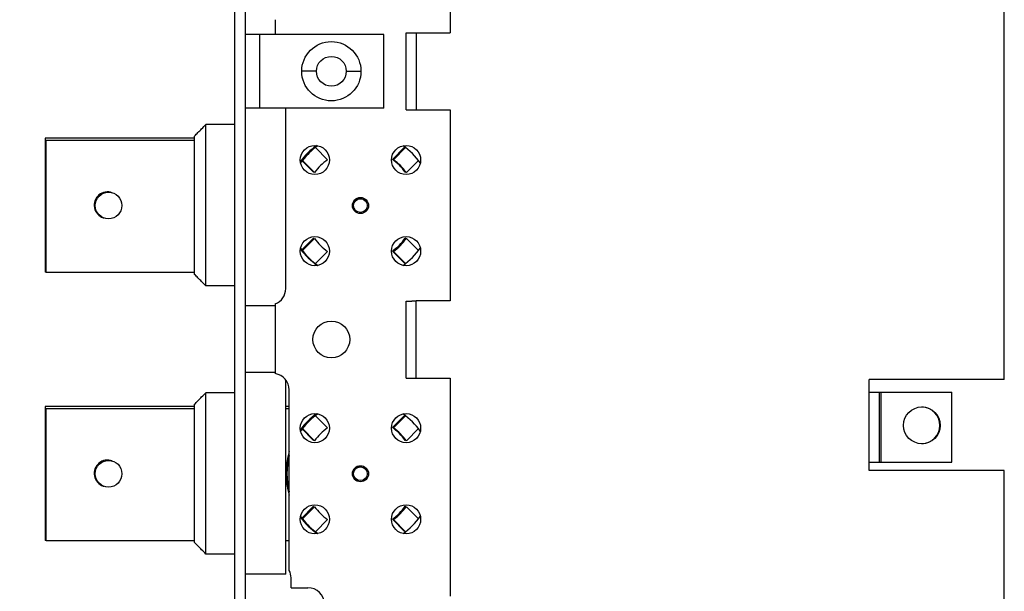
# Model space of a CAD drawing. Header units: inches. Extents: x 0.2 to 16.8, y 0.1 to 10.8.
# Tile 10 of 25: x 7.1 to 8.5, y 4.9 to 5.7. Entities that reach past the tile are written whole.
import ezdxf

# ---------------------------------------------------------------- set-up
doc = ezdxf.new("R2010")
doc.units = ezdxf.units.IN
doc.header["$LTSCALE"] = 0.935
doc.header["$MEASUREMENT"] = 0
doc.layers.get('0').update_dxf_attribs({"linetype": 'CONTINUOUS'})
doc.layers.add('DIMENSIONS', color=7, linetype='CONTINUOUS')
doc.styles.get("Standard").update_dxf_attribs({"font": 'txt', "width": 0.8})
doc.dimstyles.new('DIMSTYLE_2', dxfattribs={"dimtxt": 0.125, "dimasz": 0.18, "dimexe": 0.18, "dimexo": 0.0625, "dimgap": 0.09, "dimtad": 0, "dimtih": 1, "dimtoh": 1, "dimdec": 3, "dimlfac": 2, "dimzin": 4, "dimdsep": 46, "dimtxsty": 'STANDARD', "dimblk": '_FILLED', "dimblk1": '_FILLED', "dimblk2": '_FILLED', "dimcen": 0.09, "dimadec": 0, "dimazin": 0, "dimtp": 0.01, "dimtm": 0.01, "dimtfac": 1, "dimtdec": 3, "dimtofl": 0, "dimtmove": 0, "dimatfit": 3, "dimldrblk": '_FILLED', "dimfxl": 1, "dimtolj": 1, "dimtzin": 4, "dimarcsym": 0})

# ---------------------------------------------------------------- blocks, each defined once
blk = doc.blocks.new('_FILLED')
at = {"color": 0, "linetype": 'BYBLOCK'}
blk.add_solid([(0, 0), (-1, 0.1736), (-1, -0.1736)], dxfattribs=at)
blk = doc.blocks.new('*D18')
at = {"layer": 'DIMENSIONS', "color": 2, "linetype": 'CONTINUOUS'}
for p, q in [((6.6044, 6.6747), (6.5104, 6.6747)), ((6.6044, 6.2074), (6.6044, 6.6747)), ((7.6626, 6.2074), (6.4794, 6.2074)), ((7.6931, 4.1104), (6.4794, 4.1104)), ((6.6044, 4.1104), (6.6044, 3.7504))]:
    blk.add_line(p, q, dxfattribs=at)
at = {"layer": 'DIMENSIONS', "color": 2, "linetype": 'CONTINUOUS', "xscale": 0.18, "yscale": 0.18, "zscale": 0.18}
for p, rotation in [((6.6044, 6.2074), 270), ((6.6044, 4.1104), 90)]:
    blk.add_blockref('_FILLED', p, dxfattribs=dict(at, rotation=rotation))
at = {"layer": 'DIMENSIONS', "color": 2, "linetype": 'CONTINUOUS', "width": 0.8}
for s, p in [('4.194', (5.0229, 6.6122)), ('[', (5.6479, 6.6122)), ('106.53', (5.7479, 6.6122)), (']', (6.3479, 6.6122))]:
    blk.add_text(s, height=0.125, dxfattribs=at).set_placement(p)
blk = doc.blocks.new('*D19')
at = {"layer": 'DIMENSIONS', "color": 2, "linetype": 'CONTINUOUS'}
for p, q in [((6.4021, 6.437), (6.2752, 6.437)), ((6.4021, 6.1004), (6.4021, 6.437)), ((7.1751, 6.1004), (6.2771, 6.1004)), ((7.3601, 3.9854), (6.2771, 3.9854)), ((6.4021, 3.9854), (6.4021, 3.6254))]:
    blk.add_line(p, q, dxfattribs=at)
at = {"layer": 'DIMENSIONS', "color": 2, "linetype": 'CONTINUOUS', "xscale": 0.18, "yscale": 0.18, "zscale": 0.18}
for p, rotation in [((6.4021, 6.1004), 270), ((6.4021, 3.9854), 90)]:
    blk.add_blockref('_FILLED', p, dxfattribs=dict(at, rotation=rotation))
at = {"layer": 'DIMENSIONS', "color": 2, "linetype": 'CONTINUOUS', "width": 0.8}
for s, p in [('4.230', (4.7877, 6.3745)), ('[', (5.4127, 6.3745)), ('107.44', (5.5127, 6.3745)), (']', (6.1127, 6.3745))]:
    blk.add_text(s, height=0.125, dxfattribs=at).set_placement(p)

msp = doc.modelspace()

# ---------------------------------------------------------------- linework, layer by layer
at = {"color": 7, "linetype": 'CONTINUOUS'}
for p, q in [((7.42262, 3.98537), (7.42262, 6.06537)), ((7.43762, 3.98537), (7.43762, 6.06537)), ((7.72927, 5.96287), (7.72927, 5.69737)), ((8.51927, 5.20287), (8.51927, 5.79787)), ((7.48012, 5.71596), (7.48012, 5.69487)), ((7.63512, 5.69487), (7.43762, 5.69487)), ((7.45812, 5.58987), (7.45812, 5.69487)), ((7.63512, 5.58987), (7.63512, 5.69487)), ((7.66677, 5.58737), (7.66677, 5.69737)), ((7.66677, 5.69737), (7.72927, 5.69737)), ((7.68127, 5.58737), (7.68127, 5.69737)), ((7.53887, 5.64237), (7.51787, 5.64237)), ((7.58137, 5.64237), (7.60237, 5.64237)), ((7.63512, 5.58987), (7.43762, 5.58987)), ((7.49512, 5.33237), (7.49512, 5.58987)), ((7.66677, 5.58737), (7.72927, 5.58737)), ((7.72927, 5.58737), (7.72927, 5.31487)), ((7.38119, 5.33629), (7.38119, 5.56644)), ((7.42262, 5.56644), (7.38119, 5.56644)), ((7.15212, 5.54687), (7.15212, 5.35587)), ((7.36512, 5.54687), (7.15212, 5.54687)), ((7.15362, 5.35537), (7.15362, 5.54355)), ((7.36512, 5.54355), (7.15362, 5.54355)), ((7.36512, 5.35276), (7.36512, 5.54998)), ((7.53676, 5.53312), (7.53582, 5.53406)), ((7.55464, 5.51624), (7.53732, 5.53356)), ((7.66443, 5.53406), (7.6471, 5.51674)), ((7.66593, 5.53356), (7.6486, 5.51624)), ((7.51743, 5.51567), (7.53475, 5.49835)), ((7.51893, 5.51517), (7.53625, 5.49785)), ((7.66699, 5.49785), (7.68431, 5.51517)), ((7.66549, 5.49835), (7.66614, 5.499)), ((7.2351, 5.43335), (7.23587, 5.43311)), ((7.53475, 5.40439), (7.51743, 5.38706)), ((7.53625, 5.40389), (7.51893, 5.38656)), ((7.66656, 5.40331), (7.66549, 5.40439)), ((7.68431, 5.38656), (7.66699, 5.40389)), ((7.53732, 5.36818), (7.55464, 5.3855)), ((7.6471, 5.386), (7.66443, 5.36868)), ((7.6486, 5.3855), (7.66593, 5.36818)), ((7.53582, 5.36868), (7.5362, 5.36906)), ((7.15362, 5.35587), (7.15212, 5.35587)), ((7.36512, 5.35537), (7.15362, 5.35537)), ((7.42262, 5.33629), (7.38119, 5.33629)), ((7.48012, 5.30762), (7.43762, 5.30762)), ((7.48012, 5.31046), (7.48012, 5.21111)), ((7.6666, 5.20487), (7.6666, 5.31435)), ((7.6811, 5.20487), (7.6811, 5.31487)), ((7.72927, 5.31487), (7.6811, 5.31487)), ((7.48012, 5.21262), (7.43762, 5.21262)), ((7.49512, 4.92512), (7.49512, 5.20235)), ((7.6666, 5.20487), (7.72927, 5.20487)), ((7.72927, 5.20487), (7.72927, 4.89387)), ((8.32677, 5.07287), (8.32677, 5.20287)), ((8.51927, 5.20287), (8.32677, 5.20287)), ((7.38119, 4.95379), (7.38119, 5.18394)), ((7.42262, 5.18394), (7.38119, 5.18394)), ((7.50012, 4.93042), (7.50012, 5.18787)), ((8.32677, 5.18487), (8.44441, 5.18487)), ((8.34127, 5.08487), (8.34127, 5.18487)), ((8.34377, 5.08487), (8.34377, 5.18487)), ((8.44441, 5.08487), (8.44441, 5.18487)), ((7.15212, 5.16437), (7.15212, 4.97337)), ((7.36512, 5.16437), (7.15212, 5.16437)), ((7.36512, 4.97026), (7.36512, 5.16748)), ((7.50012, 5.16437), (7.49512, 5.16437)), ((7.15362, 4.97287), (7.15362, 5.16105)), ((7.36512, 5.16105), (7.15362, 5.16105)), ((7.50012, 5.16105), (7.49512, 5.16105)), ((7.53676, 5.15062), (7.53582, 5.15156)), ((7.55464, 5.13374), (7.53732, 5.15106)), ((7.66443, 5.15156), (7.6471, 5.13424)), ((7.66593, 5.15106), (7.6486, 5.13374)), ((7.51743, 5.13317), (7.53475, 5.11585)), ((7.51893, 5.13267), (7.53625, 5.11535)), ((7.66699, 5.11535), (7.68431, 5.13267)), ((7.66549, 5.11585), (7.66614, 5.1165)), ((8.32677, 5.08487), (8.44441, 5.08487)), ((8.51927, 5.07287), (8.32677, 5.07287)), ((8.51927, 4.46787), (8.51927, 5.07287)), ((7.2351, 5.05085), (7.23587, 5.05061)), ((7.53475, 5.02189), (7.51743, 5.00456)), ((7.53625, 5.02139), (7.51893, 5.00406)), ((7.66656, 5.02081), (7.66549, 5.02189)), ((7.68431, 5.00406), (7.66699, 5.02139)), ((7.53732, 4.98568), (7.55464, 5.003)), ((7.6471, 5.0035), (7.66443, 4.98618)), ((7.6486, 5.003), (7.66593, 4.98568)), ((7.53582, 4.98618), (7.5362, 4.98656)), ((7.15362, 4.97337), (7.15212, 4.97337)), ((7.36512, 4.97287), (7.15362, 4.97287)), ((7.50012, 4.97287), (7.49512, 4.97287)), ((7.42262, 4.95379), (7.38119, 4.95379)), ((7.49512, 4.92512), (7.43762, 4.92512)), ((7.50262, 4.90587), (7.50262, 4.91987)), ((7.50262, 4.90587), (7.52662, 4.90587))]:
    msp.add_line(p, q, dxfattribs=at)
for centre, radius in [((7.56012, 5.64237), 0.04225), ((7.56012, 5.64237), 0.02125), ((7.53662, 5.51587), 0.02075), ((7.66662, 5.51587), 0.02075), ((7.24262, 5.45087), 0.019), ((7.60162, 5.45087), 0.0115), ((7.60162, 5.45087), 0.00975), ((7.53662, 5.38587), 0.02075), ((7.66662, 5.38587), 0.02075), ((7.56012, 5.25987), 0.02625), ((7.53662, 5.13337), 0.02075), ((7.66662, 5.13337), 0.02075), ((8.40177, 5.13737), 0.02625), ((7.24262, 5.06837), 0.019), ((7.60162, 5.06837), 0.0115), ((7.60162, 5.06837), 0.00975), ((7.53662, 5.00337), 0.02075), ((7.66662, 5.00337), 0.02075)]:
    msp.add_circle(centre, radius, dxfattribs=at)
for centre, radius, start, end in [((7.60012, 5.45137), 0.10475, 125.65876, 143.44317), ((7.60162, 5.45087), 0.10475, 125.46828, 142.12907), ((7.60162, 5.45087), 0.10475, 35.46508, 54.53172), ((7.60012, 5.45137), 0.10475, 51.35014, 52.12907), ((7.60162, 5.45087), 0.0805, 125.70657, 144.29343), ((7.60012, 5.45137), 0.0805, 35.70657, 54.29343), ((7.60162, 5.45087), 0.0805, 35.70657, 54.29343), ((7.60162, 5.45087), 0.10475, 142.51903, 144.53492), ((7.60012, 5.45137), 0.0805, 143.78382, 144.29343), ((7.24112, 5.45137), 0.019, 69.18035, 251.51858), ((7.60012, 5.45137), 0.00975, 66.91417, 256.21593), ((7.60012, 5.45137), 0.0805, 215.70657, 216.72509), ((7.60162, 5.45087), 0.0805, 215.70657, 234.29343), ((7.60012, 5.45137), 0.0805, 305.70657, 324.29343), ((7.60162, 5.45087), 0.0805, 305.70657, 324.29343), ((7.60162, 5.45087), 0.10475, 215.46508, 217.09067), ((7.60162, 5.45087), 0.10475, 305.46828, 324.53492), ((7.60012, 5.45137), 0.10475, 216.65311, 235.12067), ((7.60162, 5.45087), 0.10475, 217.87093, 234.53172), ((7.60012, 5.45137), 0.10475, 307.87093, 308.26055), ((7.47162, 5.33237), 0.0235, 291.20477, 360), ((7.47662, 5.18787), 0.0235, 0, 81.43472), ((7.60012, 5.06887), 0.10475, 125.65876, 143.44317), ((7.60162, 5.06837), 0.10475, 125.46828, 142.12907), ((7.60162, 5.06837), 0.10475, 35.46508, 54.53172), ((7.60012, 5.06887), 0.10475, 51.35014, 52.12907), ((8.40112, 5.13737), 0.02625, 270.92457, 89.07543), ((7.60162, 5.06837), 0.10475, 142.51903, 144.53492), ((7.60162, 5.06837), 0.0805, 125.70657, 144.29343), ((7.60012, 5.06887), 0.0805, 35.70657, 54.29343), ((7.60162, 5.06837), 0.0805, 35.70657, 54.29343), ((7.60012, 5.06887), 0.0805, 143.78382, 144.29343), ((7.60012, 5.06887), 0.10475, 162.68109, 197.31891), ((7.60162, 5.06837), 0.10475, 165.69026, 194.30974), ((7.24112, 5.06887), 0.019, 69.18035, 251.51858), ((7.60012, 5.06887), 0.00975, 66.91417, 256.21593), ((7.60012, 5.06887), 0.0805, 215.70657, 216.72509), ((7.60162, 5.06837), 0.0805, 215.70657, 234.29343), ((7.60012, 5.06887), 0.0805, 305.70657, 324.29343), ((7.60162, 5.06837), 0.0805, 305.70657, 324.29343), ((7.60012, 5.06887), 0.10475, 216.65311, 235.12067), ((7.60162, 5.06837), 0.10475, 215.46508, 217.09067), ((7.60162, 5.06837), 0.10475, 217.87093, 234.53172), ((7.60162, 5.06837), 0.10475, 305.46828, 324.53492), ((7.60012, 5.06887), 0.10475, 307.87093, 308.26055), ((7.47912, 4.91987), 0.0235, 0, 26.66866), ((7.52662, 4.88237), 0.0235, 0, 90)]:
    msp.add_arc(centre, radius, start, end, dxfattribs=at)
for points, knots in [([(7.36512, 5.54998), (7.36671, 5.55162), (7.37008, 5.55507), (7.37544, 5.56056), (7.3792, 5.56441), (7.38119, 5.56644)], [0, 0, 0, 0, 0.2979376, 0.6291299, 1, 1, 1, 1]), ([(7.38119, 5.33629), (7.3792, 5.33833), (7.37544, 5.34218), (7.37008, 5.34767), (7.36671, 5.35112), (7.36512, 5.35276)], [0, 0, 0, 0, 0.3709728, 0.7021583, 1, 1, 1, 1]), ([(7.6666, 5.31435), (7.6666, 5.31435), (7.66662, 5.31437), (7.66666, 5.31438), (7.66674, 5.3144), (7.66685, 5.31441), (7.66699, 5.31443), (7.66716, 5.31444), (7.66736, 5.31446), (7.66758, 5.31447), (7.66784, 5.31449), (7.66812, 5.3145), (7.66844, 5.31452), (7.66878, 5.31453), (7.66914, 5.31455), (7.66953, 5.31456), (7.66995, 5.31458), (7.67039, 5.31459), (7.67085, 5.31461), (7.67133, 5.31462), (7.67184, 5.31464), (7.67236, 5.31465), (7.67291, 5.31467), (7.67347, 5.31468), (7.67404, 5.3147), (7.67464, 5.31472), (7.67524, 5.31473), (7.67586, 5.31475), (7.67649, 5.31476), (7.67713, 5.31478), (7.67778, 5.31479), (7.67843, 5.31481), (7.67909, 5.31482), (7.67976, 5.31484), (7.68043, 5.31485), (7.68087, 5.31486), (7.6811, 5.31487)], [0, 0, 0, 0, 0.0014993, 0.0048649, 0.0102862, 0.0177831, 0.0273654, 0.0390143, 0.0526941, 0.0683945, 0.0860879, 0.1057186, 0.1272442, 0.1506492, 0.1758628, 0.2028095, 0.2314751, 0.2617898, 0.2936554, 0.3270263, 0.3618578, 0.3980393, 0.4354769, 0.4741516, 0.5139529, 0.554755, 0.5965243, 0.6391768, 0.6825761, 0.7266329, 0.771312, 0.8164747, 0.8619886, 0.9078303, 0.9538832, 1, 1, 1, 1]), ([(7.36512, 5.16748), (7.36671, 5.16912), (7.37008, 5.17257), (7.37544, 5.17806), (7.3792, 5.18191), (7.38119, 5.18394)], [0, 0, 0, 0, 0.2979376, 0.6291299, 1, 1, 1, 1]), ([(7.38119, 4.95379), (7.3792, 4.95583), (7.37544, 4.95968), (7.37008, 4.96517), (7.36671, 4.96862), (7.36512, 4.97026)], [0, 0, 0, 0, 0.3709728, 0.7021583, 1, 1, 1, 1])]:
    msp.add_open_spline(points, degree=3, knots=knots, dxfattribs=at)

# ---------------------------------------------------------------- dimensions: what is measured, and where the dimension line sits
at = {"layer": 'DIMENSIONS', "color": 2, "linetype": 'CONTINUOUS'}
for base, p1, p2, picture, middle in [((6.6044, 4.11037), (7.66262, 6.20737), (7.69312, 4.11037), '*D18', (5.73536, 6.67473)), ((6.40212, 3.98537), (7.17512, 6.10037), (7.36012, 3.98537), '*D19', (5.50025, 6.43699))]:
    dim = msp.add_linear_dim(base=base, p1=p1, p2=p2, angle=270, dimstyle='DIMSTYLE_2', dxfattribs=at)
    dim.commit()
    dim.dimension.update_dxf_attribs({"geometry": picture, "text_midpoint": middle, "dimtype": 160})

doc.saveas('drawing.dxf')
